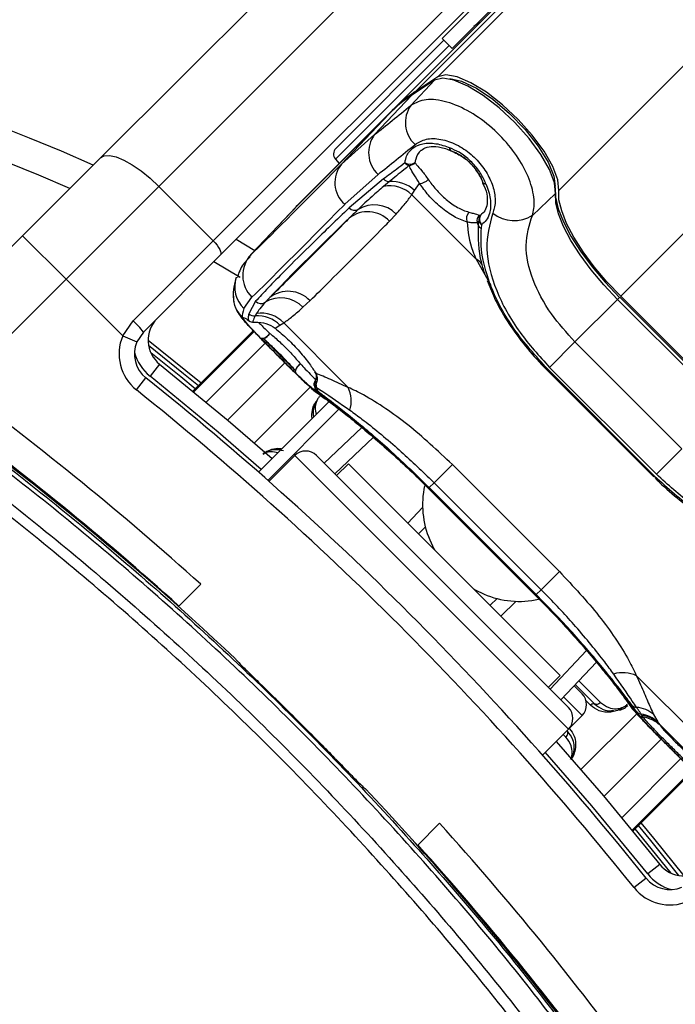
# Model space of a CAD drawing. Header units: millimetres. Extents: x 1508 to 17407, y 899 to 16320.
# Tile 28 of 60: x 3639 to 3724, y 10277 to 10405. Entities that reach past the tile are written whole.
import ezdxf

# ---------------------------------------------------------------- set-up
doc = ezdxf.new("R2010")
doc.units = ezdxf.units.MM
doc.header["$LTSCALE"] = 2
doc.layers.add('COMPONENT_GEOMETRY', color=7, linetype='Continuous')
doc.styles.add('SLDTEXTSTYLE0', font='TXT', dxfattribs={"width": 0.75})
doc.dimstyles.new('SLDDIMSTYLE0', dxfattribs={"dimtxt": 100, "dimasz": 6.604, "dimexe": 0, "dimexo": 0.0625, "dimgap": 25, "dimtad": 0, "dimtih": 1, "dimtoh": 1, "dimdec": 1, "dimrnd": 1e-09, "dimzin": 12, "dimdsep": 46, "dimtxsty": 'SLDTEXTSTYLE0', "dimsah": 1, "dimcen": 0.09, "dimadec": 0, "dimazin": 3, "dimtfac": 1, "dimtdec": 1, "dimtofl": 0, "dimtmove": 0, "dimatfit": 3, "dimfxl": 1, "dimfrac": 2, "dimtolj": 1, "dimtzin": 12, "dimarcsym": 0})

# ---------------------------------------------------------------- blocks, each defined once
blk = doc.blocks.new('_D')
at = {"layer": 'COMPONENT_GEOMETRY', "color": 7}
for p, q in [((8879.1, 12946.13), (8879.1, 9512.23)), ((3565.77, 9824.23), (3565.77, 9512.23)), ((6022.37, 9662.61), (5991.9, 9662.61)), ((5991.9, 9662.61), (5991.9, 9503.86)), ((6422.51, 9662.61), (6452.97, 9662.61)), ((6452.97, 9662.61), (6452.97, 9503.86)), ((3565.77, 9518.58), (5945.64, 9518.58)), ((8879.1, 9518.58), (6499.23, 9518.58)), ((5991.9, 9503.86), (6022.37, 9503.86)), ((6452.97, 9503.86), (6422.51, 9503.86))]:
    blk.add_line(p, q, dxfattribs=at)
for points in [[(3565.77, 9518.58), (3572.37, 9517.57), (3572.37, 9519.6)], [(8879.1, 9518.58), (8872.5, 9519.6), (8872.5, 9517.57)]]:
    blk.add_solid(points, dxfattribs=at)
at = {"layer": 'COMPONENT_GEOMETRY', "color": 7, "char_height": 100, "attachment_point": 1, "style": 'SLDTEXTSTYLE0'}
for s, insert in [('8\'8.59"', (6022.37, 9632.77)), ('2656.7', (6019.24, 9483.15))]:
    blk.add_mtext(s, dxfattribs=dict(at, insert=insert))

msp = doc.modelspace()

# ---------------------------------------------------------------- linework, layer by layer
at = {"color": 8, "linetype": 'Continuous', "lineweight": 25}
for p, q in [((3693.14, 10397.59), (4955.3, 11659.75)), ((3708.91, 10382.82), (4972.74, 11646.65)), ((3716.98, 10369.03), (3766.33, 10418.38)), ((3694.63, 10401.7), (3679.83, 10386.9)), ((3668.81, 10374.45), (3668.65, 10374.22)), ((3698.16, 10373.85), (3700.05, 10370.49)), ((3716.56, 10368.62), (3716.85, 10368.91)), ((3669.12, 10364.55), (3661.25, 10356.68)), ((3661.36, 10356.59), (3669.22, 10364.44)), ((3670.69, 10362.93), (3663, 10355.24)), ((3673.24, 10360.38), (3665.77, 10352.91)), ((3676.54, 10357.2), (3669.26, 10349.93)), ((3684.76, 10350.67), (3679.74, 10345.9)), ((3710.16, 10312.65), (3674.52, 10348.29)), ((3689.26, 10339.49), (3691.18, 10341.51)), ((3705.88, 10330.08), (3705.91, 10330.11)), ((3703.38, 10329.31), (3701.36, 10327.39)), ((3707.77, 10317.87), (3712.54, 10322.89)), ((3711.54, 10318.96), (3714.36, 10316.14)), ((3711.95, 10314.44), (3709.53, 10316.85)), ((3713.03, 10315.8), (3712.47, 10316.36)), ((3711.8, 10307.39), (3719.07, 10314.66)), ((3709.84, 10311.61), (3709.48, 10311.97)), ((3714.78, 10303.9), (3722.24, 10311.37)), ((3717.11, 10301.13), (3724.8, 10308.82)), ((3726.31, 10307.35), (3718.46, 10299.49)), ((3718.55, 10299.38), (3726.42, 10307.25))]:
    msp.add_line(p, q, dxfattribs=at)
at = {"color": 7, "linetype": 'Continuous', "lineweight": 25}
for p, q in [((3690.17, 10395.63), (4729.79, 11435.25)), ((3687.2, 10393.21), (4714, 11420.01)), ((3649.23, 10387.06), (3709.21, 10447.04)), ((3716.8, 10443.32), (3656.82, 10383.34)), ((3663.89, 10376.27), (3723.87, 10436.24)), ((3724.8, 10434.35), (3664.82, 10374.37)), ((3693.71, 10402.62), (3709.33, 10418.24)), ((3695.02, 10401.31), (3710.64, 10416.94)), ((3679.86, 10388.28), (3693.96, 10402.37)), ((3693.71, 10402.62), (3695.02, 10401.31)), ((3693.14, 10397.59), (3690.17, 10395.63)), ((3689.64, 10393.89), (3692.74, 10397.17)), ((3692.74, 10397.17), (3689.77, 10395.21)), ((3692.83, 10397.25), (3689.86, 10395.29)), ((3684.93, 10390.09), (3689.77, 10395.21)), ((3686.8, 10392.79), (3675.01, 10381)), ((3686.81, 10392.8), (3675.02, 10381.01)), ((3687.2, 10393.21), (3675.41, 10381.42)), ((3680.61, 10386.24), (3686.8, 10392.79)), ((3686.81, 10392.8), (3686.8, 10392.79)), ((3684.93, 10390.09), (3680.61, 10386.24)), ((3694.87, 10387.98), (3694.92, 10387.96)), ((3639.07, 10376.91), (3649.23, 10387.06)), ((3679.83, 10386.9), (3680.33, 10386.34)), ((3681.03, 10381.01), (3685.37, 10384.89)), ((3686.09, 10384.31), (3681.6, 10380.54)), ((3686.85, 10383.96), (3686.1, 10383.34)), ((3690.13, 10382.79), (3690.79, 10383.7)), ((3698.99, 10383.8), (3699.33, 10383.08)), ((3699.04, 10383.82), (3699.02, 10383.86)), ((3656.82, 10383.34), (3644.73, 10371.25)), ((3663.89, 10376.27), (3656.82, 10383.34)), ((3689.77, 10382.25), (3690.13, 10382.79)), ((3689.77, 10382.25), (3698.16, 10373.85)), ((3705.48, 10379.57), (3708.49, 10382.42)), ((3668.81, 10374.45), (3675.01, 10381)), ((3675.02, 10381.01), (3675.01, 10381)), ((3674.65, 10380.63), (3668.45, 10374.08)), ((3686.87, 10378.82), (3687.73, 10379.74)), ((3698.56, 10379.61), (3698.77, 10379.64)), ((3698.77, 10379.64), (3699.05, 10379.93)), ((3698.52, 10378.77), (3698.3, 10378.63)), ((3698.45, 10378.26), (3698.52, 10378.77)), ((3698.84, 10377.85), (3698.9, 10378.36)), ((3624.61, 10362.45), (3639.07, 10376.91)), ((3639.07, 10376.91), (3644.73, 10371.25)), ((3653.46, 10365.84), (3663.89, 10376.27)), ((3666.9, 10376.45), (3669.33, 10375)), ((3664.82, 10374.37), (3654.81, 10364.36)), ((3667.4, 10371.49), (3663.98, 10373.52)), ((3644.73, 10371.25), (3630.72, 10357.24)), ((3652.11, 10363.87), (3644.73, 10371.25)), ((3699.59, 10371.08), (3700.16, 10369.74)), ((3667.9, 10367.42), (3668.94, 10368.92)), ((3669.43, 10368.38), (3668.53, 10366.76)), ((3675.59, 10367.6), (3676.51, 10368.46)), ((3711.02, 10363.08), (3716.56, 10368.62)), ((3730.49, 10354.69), (3716.56, 10368.62)), ((3730.78, 10354.98), (3716.85, 10368.91)), ((3730.9, 10355.11), (3716.98, 10369.03)), ((3652.11, 10363.87), (3653.46, 10365.84)), ((3669.53, 10366.77), (3669.37, 10366.48)), ((3672.59, 10365.25), (3673.08, 10365.56)), ((3681.48, 10357.17), (3673.08, 10365.56)), ((3654.81, 10364.36), (3653.95, 10363.09)), ((3669.12, 10364.55), (3661.25, 10356.68)), ((3671.96, 10364.87), (3672.59, 10365.25)), ((3652.11, 10363.87), (3653.95, 10363.09)), ((3711.02, 10363.08), (3707.72, 10359.77)), ((3711.02, 10363.08), (3724.95, 10349.15)), ((3656.92, 10360.19), (3655.67, 10358.63)), ((3707.48, 10359.53), (3707.37, 10359.43)), ((3707.37, 10359.43), (3721.3, 10345.5)), ((3707.48, 10359.53), (3721.4, 10345.61)), ((3721.64, 10345.85), (3707.72, 10359.77)), ((3653.89, 10356.84), (3655.14, 10358.4)), ((3677.3, 10357.63), (3677.1, 10357.35)), ((3677.1, 10357.35), (3677.37, 10357.17)), ((3677.34, 10356.8), (3677.6, 10356.61)), ((3669.8, 10346.12), (3679.06, 10355.37)), ((3671, 10345.06), (3680.35, 10354.4)), ((3678.34, 10347.3), (3683.24, 10351.95)), ((3724.95, 10349.15), (3721.64, 10345.85)), ((3674.52, 10348.29), (3671.15, 10344.92)), ((3710.16, 10315.48), (3677.35, 10348.29)), ((3681.52, 10347.23), (3679.97, 10345.68)), ((3681.52, 10347.23), (3709.1, 10319.65)), ((3695.06, 10347.12), (3692.68, 10344.74)), ((3695.06, 10347.12), (3708.99, 10333.19)), ((3721.4, 10345.61), (3721.3, 10345.5)), ((3691.76, 10344.19), (3691.94, 10344)), ((3691.95, 10344.01), (3691.98, 10344.04)), ((3691.95, 10344.01), (3705.88, 10330.08)), ((3691.98, 10344.04), (3705.91, 10330.11)), ((3692.05, 10344.11), (3692.68, 10344.74)), ((3705.98, 10330.18), (3692.05, 10344.11)), ((3706.61, 10330.81), (3692.68, 10344.74)), ((3691.54, 10339.02), (3690.66, 10338.1)), ((3708.99, 10333.19), (3706.61, 10330.81)), ((3659.39, 10328.63), (3662.27, 10331.52)), ((3657.89, 10330.07), (3657.83, 10330.02)), ((3699.97, 10328.79), (3700.89, 10329.67)), ((3705.87, 10330.08), (3706.44, 10329.5)), ((3705.98, 10330.18), (3706.61, 10330.81)), ((3658.42, 10329.6), (3658.33, 10329.57)), ((3659.02, 10328.96), (3659.07, 10329.02)), ((3713.82, 10321.37), (3709.17, 10316.47)), ((3707.55, 10318.1), (3709.1, 10319.65)), ((3719.04, 10319.61), (3727.43, 10311.21)), ((3710.91, 10318.3), (3711.94, 10317.27)), ((3711.06, 10318.46), (3713.58, 10315.94)), ((3710.16, 10312.65), (3711.95, 10314.44)), ((3719.39, 10314.47), (3719.11, 10314.86)), ((3719.75, 10314.46), (3719.65, 10314.61)), ((3719.93, 10314.2), (3719.75, 10314.46)), ((3721.27, 10314.56), (3721.8, 10313.6)), ((3721.8, 10313.6), (3721.91, 10313.44)), ((3725.98, 10309.36), (3721.91, 10313.44)), ((3721.91, 10313.44), (3722.1, 10313.16)), ((3706.8, 10309.29), (3710.16, 10312.65)), ((3718.55, 10299.38), (3726.42, 10307.25)), ((3693.39, 10300.4), (3690.5, 10297.52)), ((3690.89, 10297.2), (3690.83, 10297.15)), ((3691.47, 10296.55), (3691.44, 10296.46)), ((3691.89, 10295.96), (3691.94, 10296.02)), ((3722.06, 10295.05), (3720.5, 10293.8)), ((3718.71, 10292.02), (3720.27, 10293.27))]:
    msp.add_line(p, q, dxfattribs=at)
at = {"color": 7, "linetype": 'Continuous', "lineweight": 25, "flags": 128}
for points in [[(3708.91, 10382.82), (3708.78, 10384.2), (3708.13, 10385.93), (3707, 10387.91), (3705.46, 10389.99), (3703.61, 10392.05), (3701.57, 10393.96), (3699.48, 10395.59), (3697.47, 10396.83), (3695.66, 10397.61), (3694.19, 10397.86), (3693.14, 10397.59)], [(3708.49, 10382.42), (3708.36, 10383.8), (3707.71, 10385.53), (3706.58, 10387.5), (3705.04, 10389.58), (3703.2, 10391.64), (3701.16, 10393.55), (3699.07, 10395.17), (3697.06, 10396.41), (3695.26, 10397.18), (3693.79, 10397.44), (3692.74, 10397.17)], [(3692.83, 10397.25), (3692.82, 10397.24), (3692.74, 10397.17)], [(3694.74, 10397.4), (3696.26, 10397.05), (3698.2, 10396.12), (3700.34, 10394.68), (3702.5, 10392.85), (3704.52, 10390.76), (3706.25, 10388.59), (3707.54, 10386.5), (3708.29, 10384.66), (3708.46, 10383.31)], [(3689.86, 10395.29), (3689.86, 10395.28), (3689.77, 10395.21)], [(3649.23, 10387.06), (3649.72, 10387.33), (3650.4, 10387.37), (3651.26, 10387.19), (3652.26, 10386.77), (3653.35, 10386.16), (3654.51, 10385.36), (3655.68, 10384.41), (3656.82, 10383.34)], [(3708.45, 10383.2), (3708.48, 10381.94), (3708.84, 10380.43), (3709.52, 10378.73), (3710.5, 10376.86), (3711.76, 10374.89), (3713.26, 10372.87), (3714.97, 10370.85), (3716.83, 10368.88)], [(3716.56, 10368.62), (3714.77, 10370.51), (3713.13, 10372.46), (3711.68, 10374.41), (3710.47, 10376.31), (3709.52, 10378.11), (3708.87, 10379.75), (3708.52, 10381.2), (3708.49, 10382.42)], [(3716.98, 10369.03), (3715.18, 10370.93), (3713.54, 10372.87), (3712.1, 10374.82), (3710.89, 10376.72), (3709.94, 10378.51), (3709.29, 10380.15), (3708.94, 10381.6), (3708.91, 10382.82)], [(3675.01, 10381), (3674.68, 10380.66), (3674.65, 10380.63)], [(3674.85, 10380.84), (3675.07, 10381.08), (3675.41, 10381.42)], [(3663.89, 10376.27), (3664.16, 10375.99), (3664.4, 10375.69), (3664.6, 10375.4), (3664.75, 10375.13), (3664.85, 10374.88), (3664.9, 10374.67), (3664.89, 10374.49), (3664.82, 10374.37)], [(3668.44, 10365.96), (3668.56, 10365.85), (3668.57, 10365.84)], [(3669.04, 10365.68), (3669.13, 10365.67), (3669.18, 10365.66)], [(3655.42, 10363.32), (3660.35, 10359.37), (3662.32, 10357.75)], [(3670.04, 10363.64), (3670.14, 10363.58), (3670.27, 10363.56), (3670.43, 10363.58), (3670.61, 10363.64), (3670.79, 10363.74), (3670.97, 10363.87), (3671.14, 10364.02), (3671.28, 10364.19)], [(3656.92, 10360.19), (3665.83, 10352.86), (3671.59, 10347.9)], [(3674.71, 10358.97), (3674.65, 10359.07), (3674.63, 10359.21), (3674.65, 10359.37), (3674.71, 10359.54), (3674.81, 10359.72), (3674.93, 10359.9), (3675.09, 10360.07), (3675.26, 10360.22)], [(3677.76, 10356.2), (3677.69, 10356.24), (3677.15, 10356.7)], [(3692.11, 10337.31), (3692.66, 10336.16), (3692.74, 10336.02)], [(3697.89, 10330.87), (3698.03, 10330.79), (3699.18, 10330.24)], [(3715.68, 10314.88), (3715.71, 10314.95), (3715.74, 10315.01), (3715.78, 10315.05), (3715.83, 10315.08), (3715.88, 10315.1), (3715.94, 10315.1), (3715.99, 10315.09), (3716.04, 10315.06)], [(3708.58, 10311.07), (3714.73, 10303.96), (3722.06, 10295.05)], [(3719.62, 10300.45), (3721.24, 10298.48), (3725.19, 10293.55)]]:
    msp.add_lwpolyline(points, dxfattribs=at)
at = {"color": 8, "linetype": 'Continuous', "lineweight": 25, "flags": 128}
for points in [[(3694.86, 10387.98), (3694.83, 10387.99), (3694.77, 10388.07), (3694.73, 10388.18), (3694.72, 10388.34)], [(3699.4, 10383.66), (3699.25, 10383.67), (3699.13, 10383.71), (3699.06, 10383.78), (3699.04, 10383.8)], [(3655.48, 10362.65), (3660.04, 10358.99), (3661.97, 10357.4)], [(3661.56, 10356.99), (3659.67, 10358.53), (3655.77, 10361.67)], [(3670.17, 10346.48), (3664.54, 10351.33), (3655.67, 10358.63)], [(3718.09, 10315.86), (3718.11, 10315.82), (3718.57, 10315.28)], [(3720.5, 10293.8), (3713.2, 10302.67), (3707.16, 10309.65)], [(3723.54, 10293.9), (3720.4, 10297.8), (3718.86, 10299.69)], [(3719.27, 10300.1), (3720.86, 10298.17), (3724.52, 10293.61)]]:
    msp.add_lwpolyline(points, dxfattribs=at)
at = {"color": 7, "linetype": 'Continuous', "lineweight": 25}
for centre, radius, start, end in [((3699.26, 10402.73), 2, 109.1581, 135), ((3565.77, 10203.9), 200, 65.6403, 24.3597), ((3565.77, 10203.9), 196, 66.0814, 23.9186), ((3700.21, 10379.37), 18.97, 123.3661, 134.958), ((3700.6, 10379.79), 18.97, 123.3661, 134.958), ((3692.8, 10391.66), 3.87, 144.8547, 227.6163), ((3688.04, 10387.74), 3.9, 143.0289, 226.8254), ((3680.57, 10387.57), 1, 135, 222), ((3695.22, 10388.35), 0.501, 181.1249, 226.4485), ((3695.27, 10388.89), 1, 245.3103, 249.3198), ((3683.53, 10383.84), 3.78, 140.6372, 228.5404), ((3689.51, 10387.47), 1.24, 239.5397, 303.1068), ((3689.7, 10387.13), 1.1, 221.6023, 255.8674), ((3689.36, 10387.17), 1.11, 273.9865, 318.1302), ((3686.86, 10384.99), 1.03, 221.1415, 269.2285), ((3687.2, 10379.76), 4.22, 46.0423, 94.7912), ((3690.55, 10385.66), 1.97, 277.0117, 314.0715), ((3699.95, 10384.22), 1, 200.7363, 204.7524), ((3699.41, 10384.16), 0.5, 223.6094, 268.9654), ((3686.88, 10379.25), 4.16, 46.0351, 100.7076), ((3684.88, 10376.96), 3.98, 44.238, 121.7465), ((3682.32, 10381.19), 0.97, 222.1078, 299.0364), ((3684.03, 10376.12), 3.92, 43.5704, 127.9785), ((3698.25, 10379.14), 1.36, 141.2265, 199.1449), ((3699.49, 10378.96), 0.988, 136.5334, 191.2045), ((3699.58, 10379.07), 0.986, 144.8711, 226.354), ((3703.11, 10383.31), 4.43, 230.9409, 302.4638), ((3699.3, 10378.88), 1.04, 135.3861, 194.2437), ((3695.64, 10377.27), 2.98, 19.3673, 27.0597), ((3699.32, 10379.13), 0.876, 204.1454, 241.2457), ((3699.22, 10378.6), 0.842, 203.7336, 242.5751), ((3671.72, 10371.74), 3.97, 137.0493, 225.4612), ((3673.67, 10365.77), 3.91, 43.4089, 127.9868), ((3670.14, 10369.08), 0.998, 224.7363, 303.2219), ((3672.74, 10364.92), 3.91, 43.2372, 121.7152), ((3670.19, 10362.88), 3.95, 42.8814, 99.5833), ((3646.23, 10357.9), 10.74, 36.9661, 47.6623), ((3659.42, 10363.31), 4, 135, 231.3565), ((3669.14, 10366.67), 1, 225.4317, 264.3945), ((3669.24, 10367.48), 1.01, 225.611, 277.1862), ((3669.14, 10366.66), 1, 235.3237, 272.3912), ((3669.7, 10362.51), 3.98, 43.4605, 94.758), ((3657.64, 10361.53), 6, 157.0417, 231.3565), ((3657.64, 10361.53), 4, 157.0417, 231.3565), ((3670.35, 10364.02), 0.496, 230.2072, 279.6234), ((3669.98, 10365), 1.54, 287.2978, 328.2273), ((3392.53, 10030.66), 400, 46.7191, 55.4908), ((3392.53, 10030.66), 400, 49.1474, 55.4908), ((3675.09, 10359.29), 0.495, 170.3457, 219.7816), ((3676.07, 10358.91), 1.54, 121.7952, 162.7127), ((3395.36, 10033.49), 416, 38.6435, 51.3565), ((3678.04, 10357.5), 1, 147.9674, 185.7475), ((3391.57, 10031.63), 404, 47.9276, 53.7036), ((3395.36, 10033.49), 414, 38.6435, 51.3565), ((3677.99, 10357.41), 0.892, 183.4667, 222.7804), ((3673.35, 10356.84), 4.03, 4.715, 11.3437), ((3678.24, 10357.2), 0.878, 181.9493, 222.3977), ((3677.74, 10355.38), 4.14, 343.3132, 25.5479), ((3391.57, 10031.63), 400, 47.9569, 53.7036), ((3565.77, 10203.9), 150, 91.6933, 358.3067), ((3565.77, 10203.9), 149.82, 91.6649, 358.3351), ((3565.77, 10203.9), 147.82, 92.3895, 357.6105), ((3675.94, 10346.88), 2, 45, 135), ((3702.71, 10341.87), 11.54, 167.5791, 203.2874), ((3703.74, 10340.83), 11.53, 246.7056, 282.7686), ((3565.77, 10203.9), 260, 270, 27.3344), ((3717.25, 10315.87), 4.14, 64.4521, 106.6868), ((3710.53, 10315.85), 2, 315, 45), ((3392.53, 10030.66), 399.86, 44.4268, 45.5732), ((3719.07, 10316.38), 0.878, 227.6023, 268.0507), ((3708.75, 10314.07), 2, 315, 45), ((3718.76, 10311.71), 3.8, 48.5894, 85.7205), ((3719.75, 10315.53), 0.93, 226.3784, 263.6821), ((3720.05, 10315.15), 0.955, 225.8921, 262.6458), ((3719.2, 10310.85), 3.78, 46.6027, 83.2445), ((3719.3, 10310.7), 3.78, 46.2829, 83.0911), ((3719.43, 10310.4), 3.84, 45.9598, 82.5197), ((3392.53, 10030.66), 400, 34.5092, 43.2809), ((3393.5, 10029.7), 404, 36.2964, 42.0724), ((3393.5, 10029.7), 400, 36.2964, 42.0431), ((3725.18, 10297.55), 4, 218.6435, 315), ((3723.4, 10295.77), 4, 218.6435, 292.9583), ((3392.53, 10030.66), 400, 34.5092, 40.8526), ((3723.4, 10295.77), 6, 218.6435, 292.9583)]:
    msp.add_arc(centre, radius, start, end, dxfattribs=at)
at = {"color": 8, "linetype": 'Continuous', "lineweight": 25}
for centre, radius, start, end in [((3697.07, 10371.79), 2.33, 36.2239, 62.2358), ((3670.67, 10370.25), 3.96, 161.5429, 225.5918), ((3670.47, 10369.11), 3.98, 182.0271, 225.2123), ((3659.42, 10363.31), 6, 195.5484, 231.3565), ((3677.93, 10357.59), 0.861, 148.5936, 195.85), ((3678.02, 10357.96), 0.79, 161.2505, 204.38), ((3678.03, 10357.5), 0.99, 185.2781, 225.3655), ((3725.18, 10297.55), 6, 218.6435, 254.4516)]:
    msp.add_arc(centre, radius, start, end, dxfattribs=at)
at = {"color": 7, "linetype": 'Continuous', "lineweight": 25}
for centre, major_axis, ratio, start_param, end_param in [((3774.02, 10488.38), (111.49, 111.67), 0.074687, 3.715565, 3.782435), ((3776.85, 10485.57), (114.32, 114.5), 0.072841, 3.715568, 3.782438), ((3775.43, 10486.84), (108.84, 114.33), 0.008938, 3.334594, 3.645255), ((3778.33, 10484.08), (111.66, 117.16), 0.008717, 3.334605, 3.645265), ((3776.85, 10485.57), (108.98, 119.84), 0.055229, 3.015897, 3.082768)]:
    msp.add_ellipse(centre, major_axis=major_axis, ratio=ratio, start_param=start_param, end_param=end_param, dxfattribs=at)
for points, knots in [([(3705.48, 10379.57), (3705.56, 10379.86), (3705.81, 10380.81), (3705.62, 10382.84), (3704.56, 10385.63), (3702.73, 10388.44), (3700.27, 10391.04), (3697.33, 10393.17), (3694.29, 10394.48), (3691.49, 10394.84), (3690.25, 10394.21), (3689.64, 10393.89)], [0, 0, 0, 0, 0.049826, 0.167561, 0.280578, 0.391781, 0.505299, 0.624319, 0.748663, 0.874604, 1, 1, 1, 1]), ([(3688.88, 10386.4), (3688.91, 10386.57), (3689.02, 10387.26), (3689.53, 10388.1), (3690.59, 10388.81), (3691.98, 10389.07), (3693.5, 10388.84), (3694.42, 10388.46), (3694.72, 10388.34)], [0, 0, 0, 0, 0.0753806, 0.3072785, 0.4577921, 0.6832007, 0.897773, 1, 1, 1, 1]), ([(3690.19, 10388.81), (3690.65, 10389.08), (3691.56, 10389.61), (3693.5, 10389.58), (3695.57, 10388.9), (3697.5, 10387.61), (3699.06, 10385.94), (3700.14, 10384.07), (3700.67, 10382.18), (3700.64, 10380.76), (3700.39, 10380.08), (3700.32, 10379.87)], [0, 0, 0, 0, 0.128283, 0.255896, 0.379754, 0.496488, 0.607307, 0.716724, 0.829647, 0.949094, 1, 1, 1, 1]), ([(3691.03, 10388), (3691.07, 10388.05), (3691.26, 10388.31), (3691.97, 10388.54), (3693.21, 10388.54), (3694.26, 10388.29), (3694.82, 10387.99), (3694.85, 10387.97)], [0, 0, 0, 0, 0.076775, 0.384093, 0.673994, 0.981762, 1, 1, 1, 1]), ([(3699.4, 10383.66), (3699.38, 10383.71), (3699.19, 10384.25), (3698.63, 10385.31), (3697.44, 10386.71), (3696.06, 10387.78), (3695.12, 10388.17), (3694.72, 10388.34)], [0, 0, 0, 0, 0.023022, 0.27511, 0.528003, 0.796138, 1, 1, 1, 1]), ([(3699.04, 10383.82), (3699.02, 10383.89), (3698.81, 10384.45), (3698.22, 10385.5), (3697.06, 10386.74), (3695.89, 10387.57), (3695.16, 10387.86), (3694.87, 10387.98)], [0, 0, 0, 0, 0.040118, 0.323375, 0.584277, 0.834681, 1, 1, 1, 1]), ([(3694.87, 10387.98), (3695.43, 10387.72), (3696.54, 10387.21), (3697.93, 10385.86), (3698.7, 10384.66), (3698.98, 10383.98), (3699.04, 10383.82)], [0, 0, 0, 0, 0.310149, 0.616148, 0.909857, 1, 1, 1, 1]), ([(3688.88, 10386.4), (3688.52, 10386.13), (3687.57, 10385.41), (3686.65, 10384.73), (3686.09, 10384.31)], [0, 0, 0, 0, 0.381291, 1, 1, 1, 1]), ([(3689.43, 10386.06), (3689.2, 10385.87), (3688.29, 10385.15), (3687.46, 10384.47), (3686.85, 10383.96)], [0, 0, 0, 0, 0.261932, 1, 1, 1, 1]), ([(3690.79, 10383.7), (3690.54, 10384.11), (3690.04, 10384.92), (3689.6, 10385.6), (3689.47, 10385.95), (3689.43, 10386.06)], [0, 0, 0, 0, 0.402486, 0.811277, 1, 1, 1, 1]), ([(3690.18, 10386.43), (3690.25, 10386.34), (3690.46, 10386.03), (3691.06, 10385.42), (3691.63, 10384.64), (3691.92, 10384.24)], [0, 0, 0, 0, 0.181902, 0.586109, 1, 1, 1, 1]), ([(3696.96, 10378.7), (3696.4, 10378.9), (3695.29, 10379.3), (3693.52, 10380.59), (3691.94, 10382.11), (3691.16, 10383.2), (3690.79, 10383.7)], [0, 0, 0, 0, 0.2599018, 0.5178666, 0.775557, 1, 1, 1, 1]), ([(3691.92, 10384.24), (3692.07, 10384.03), (3692.36, 10383.6), (3692.91, 10382.94), (3693.54, 10382.27), (3694.25, 10381.63), (3694.99, 10381.06), (3695.73, 10380.59), (3696.48, 10380.21), (3696.95, 10380.07), (3697.19, 10379.99)], [0, 0, 0, 0, 0.1111199, 0.2246679, 0.3521543, 0.4833377, 0.6105776, 0.7415102, 0.8688859, 1, 1, 1, 1]), ([(3699.4, 10383.66), (3699.43, 10383.6), (3699.75, 10382.87), (3700.12, 10381.47), (3700, 10379.94), (3699.52, 10378.92), (3699.09, 10378.54), (3698.9, 10378.36)], [0, 0, 0, 0, 0.028104, 0.329399, 0.630932, 0.832233, 1, 1, 1, 1]), ([(3686.1, 10383.34), (3685.59, 10382.9), (3684.42, 10381.9), (3683.37, 10380.91), (3682.79, 10380.35)], [0, 0, 0, 0, 0.437506, 1, 1, 1, 1]), ([(3687.73, 10379.74), (3688.13, 10380.18), (3688.85, 10380.98), (3689.48, 10381.86), (3689.77, 10382.25)], [0, 0, 0, 0, 0.558599, 1, 1, 1, 1]), ([(3699.33, 10383.08), (3699.33, 10383.08), (3699.56, 10382.58), (3699.64, 10381.63), (3699.51, 10380.5), (3699.18, 10379.94), (3698.87, 10379.75), (3698.8, 10379.71)], [0, 0, 0, 0, 0.000199, 0.294991, 0.595775, 0.908037, 1, 1, 1, 1]), ([(3681.6, 10380.54), (3679.99, 10378.99), (3676.76, 10375.88), (3673.41, 10372.54), (3670.96, 10370.03), (3669.94, 10368.93), (3669.43, 10368.38)], [0, 0, 0, 0, 0.287942, 0.575885, 0.787474, 1, 1, 1, 1]), ([(3682.79, 10380.35), (3682.57, 10380.13), (3682.18, 10379.75), (3681.8, 10379.38), (3681.62, 10379.21)], [0, 0, 0, 0, 0.550084, 1, 1, 1, 1]), ([(3697.19, 10379.99), (3697.39, 10379.94), (3698.02, 10379.76), (3698.34, 10379.67), (3698.56, 10379.61)], [0, 0, 0, 0, 0.311755, 1, 1, 1, 1]), ([(3700.32, 10379.87), (3699.91, 10378.37), (3699.11, 10375.39), (3700.52, 10369.89), (3703.47, 10364.44), (3706.36, 10361.26), (3707.72, 10359.77)], [0, 0, 0, 0, 0.2632036, 0.5247273, 0.7771853, 1, 1, 1, 1]), ([(3671.27, 10368.85), (3672.26, 10369.9), (3674.07, 10371.8), (3677.77, 10375.47), (3680.47, 10378.09), (3681.62, 10379.21)], [0, 0, 0, 0, 0.411197, 0.74781, 1, 1, 1, 1]), ([(3681.62, 10379.21), (3681.37, 10378.95), (3679.97, 10377.53), (3677.41, 10374.94), (3674.2, 10371.74), (3672.15, 10369.72), (3671.27, 10368.85)], [0, 0, 0, 0, 0.072703, 0.409757, 0.746813, 1, 1, 1, 1]), ([(3676.51, 10368.46), (3677.39, 10369.32), (3679.45, 10371.35), (3682.65, 10374.55), (3685.22, 10377.14), (3686.62, 10378.57), (3686.87, 10378.82)], [0, 0, 0, 0, 0.253188, 0.590242, 0.927296, 1, 1, 1, 1]), ([(3696.96, 10378.7), (3697.09, 10377.45), (3697.25, 10375.87), (3698, 10374.2), (3698.16, 10373.85)], [0, 0, 0, 0, 0.79237, 1, 1, 1, 1]), ([(3698.3, 10378.63), (3698.08, 10378.6), (3697.77, 10378.55), (3697.15, 10378.67), (3696.96, 10378.7)], [0, 0, 0, 0, 0.7005046, 1, 1, 1, 1]), ([(3711.02, 10363.08), (3709.94, 10364.28), (3707.63, 10366.83), (3705.33, 10371.26), (3704.31, 10375.8), (3705.09, 10378.31), (3705.48, 10379.57)], [0, 0, 0, 0, 0.2234882, 0.4760862, 0.7370755, 1, 1, 1, 1]), ([(3699.34, 10371.83), (3699.17, 10372.33), (3698.41, 10374.59), (3698.44, 10376.65), (3698.45, 10378.26)], [0, 0, 0, 0, 0.222458, 1, 1, 1, 1]), ([(3707.48, 10359.53), (3705.93, 10361.24), (3702.84, 10364.67), (3699.83, 10370.36), (3698.7, 10374.79), (3698.8, 10377.14), (3698.84, 10377.85)], [0, 0, 0, 0, 0.2874244, 0.5757206, 0.870977, 1, 1, 1, 1]), ([(3668.7, 10374.15), (3668.54, 10374), (3667.97, 10373.45), (3667.36, 10372.56), (3667.13, 10371.7), (3667.08, 10371.48)], [0, 0, 0, 0, 0.214804, 0.803734, 1, 1, 1, 1]), ([(3666.91, 10371.47), (3666.85, 10371.29), (3666.67, 10370.7), (3666.5, 10369.93), (3666.5, 10369.18), (3666.5, 10369)], [0, 0, 0, 0, 0.248109, 0.809538, 1, 1, 1, 1]), ([(3700.16, 10369.74), (3700.33, 10369.32), (3700.9, 10367.91), (3702.37, 10365.47), (3704.49, 10362.55), (3706.25, 10360.55), (3707.26, 10359.55), (3707.4, 10359.41)], [0, 0, 0, 0, 0.116475, 0.399092, 0.67854, 0.95547, 1, 1, 1, 1]), ([(3666.53, 10369.04), (3666.53, 10368.84), (3666.53, 10368.35), (3666.74, 10367.65), (3667.04, 10367.03), (3667.36, 10366.53), (3667.8, 10365.98), (3668.47, 10365.22), (3669.55, 10364.09), (3670.73, 10362.88), (3671.57, 10362.05), (3671.93, 10361.68)], [0, 0, 0, 0, 0.050997, 0.125073, 0.189728, 0.25287, 0.348429, 0.528359, 0.704724, 0.870802, 1, 1, 1, 1]), ([(3670.69, 10368.24), (3670.43, 10367.96), (3669.98, 10367.47), (3669.67, 10366.98), (3669.53, 10366.77)], [0, 0, 0, 0, 0.562494, 1, 1, 1, 1]), ([(3671.27, 10368.85), (3671.16, 10368.74), (3670.96, 10368.53), (3670.77, 10368.33), (3670.69, 10368.24)], [0, 0, 0, 0, 0.550084, 1, 1, 1, 1]), ([(3673.08, 10365.56), (3673.47, 10365.84), (3674.34, 10366.48), (3675.14, 10367.2), (3675.59, 10367.6)], [0, 0, 0, 0, 0.441401, 1, 1, 1, 1]), ([(3671.96, 10361.66), (3671.48, 10362.14), (3670.48, 10363.14), (3669.18, 10364.48), (3668.17, 10365.55), (3667.72, 10366.11), (3667.68, 10366.24), (3667.67, 10366.28)], [0, 0, 0, 0, 0.20213, 0.419969, 0.648499, 0.890593, 1, 1, 1, 1]), ([(3670.04, 10363.64), (3669.97, 10363.71), (3669.42, 10364.27), (3668.56, 10365.19), (3667.94, 10365.94), (3667.74, 10366.3), (3667.92, 10366.3), (3668.3, 10366.05), (3668.44, 10365.96)], [0, 0, 0, 0, 0.033536, 0.263615, 0.49388, 0.646507, 0.874374, 1, 1, 1, 1]), ([(3668.28, 10366.03), (3668.28, 10366.03), (3668.26, 10366.03), (3668.36, 10365.99), (3668.53, 10365.87), (3668.61, 10365.81)], [0, 0, 0, 0, 0.074692, 0.568804, 1, 1, 1, 1]), ([(3668.53, 10366.76), (3668.5, 10366.58), (3668.45, 10366.3), (3668.44, 10366.05), (3668.44, 10365.96)], [0, 0, 0, 0, 0.618367, 1, 1, 1, 1]), ([(3669.37, 10366.48), (3669.25, 10366.24), (3669.11, 10365.96), (3669.05, 10365.72), (3669.04, 10365.68)], [0, 0, 0, 0, 0.8238913, 1, 1, 1, 1]), ([(3669.04, 10365.68), (3669.5, 10365.68), (3670.31, 10365.68), (3671.4, 10365.27), (3671.88, 10364.92), (3671.96, 10364.87)], [0, 0, 0, 0, 0.512573, 0.919491, 1, 1, 1, 1]), ([(3671.96, 10364.87), (3672.5, 10364.41), (3673.6, 10363.49), (3675.19, 10361.83), (3676.47, 10360.24), (3677.02, 10359.4), (3677.28, 10359.01)], [0, 0, 0, 0, 0.258525, 0.516611, 0.775905, 1, 1, 1, 1]), ([(3670.04, 10363.64), (3670.31, 10363.36), (3670.96, 10362.69), (3672.17, 10361.47), (3673.48, 10360.16), (3674.3, 10359.36), (3674.67, 10359), (3674.71, 10358.97)], [0, 0, 0, 0, 0.199795, 0.468728, 0.722945, 0.976363, 1, 1, 1, 1]), ([(3674.6, 10359.37), (3674.21, 10359.8), (3673.44, 10360.64), (3672.07, 10362.02), (3671.06, 10362.97), (3670.55, 10363.43), (3670.44, 10363.53)], [0, 0, 0, 0, 0.3097535, 0.6162901, 0.9102581, 1, 1, 1, 1]), ([(3670.44, 10363.53), (3670.74, 10363.21), (3671.39, 10362.55), (3672.54, 10361.39), (3673.68, 10360.26), (3674.3, 10359.66), (3674.6, 10359.37)], [0, 0, 0, 0, 0.248204, 0.515153, 0.766575, 1, 1, 1, 1]), ([(3671.28, 10364.19), (3671.4, 10364.1), (3671.91, 10363.69), (3672.9, 10362.8), (3674.2, 10361.48), (3674.9, 10360.64), (3675.26, 10360.22)], [0, 0, 0, 0, 0.089932, 0.383867, 0.69008, 1, 1, 1, 1]), ([(3671.93, 10361.68), (3672.05, 10361.56), (3672.65, 10360.96), (3673.76, 10359.86), (3675.1, 10358.53), (3676.3, 10357.4), (3677.02, 10356.72), (3677.58, 10356.34), (3677.76, 10356.21)], [0, 0, 0, 0, 0.052378, 0.252034, 0.454534, 0.663808, 0.890149, 1, 1, 1, 1]), ([(3721.46, 10256.81), (3716.47, 10263.79), (3706.5, 10277.73), (3689.59, 10297.71), (3671.17, 10316.94), (3651.11, 10335.15), (3633.44, 10349.22), (3622.37, 10357), (3618.68, 10359.59)], [0, 0, 0, 0, 0.175926, 0.351853, 0.536803, 0.722183, 0.907563, 1, 1, 1, 1]), ([(3618.99, 10360.05), (3622.68, 10357.46), (3633.78, 10349.67), (3651.47, 10335.57), (3671.56, 10317.34), (3690, 10298.08), (3706.94, 10278.08), (3716.93, 10264.11), (3721.92, 10257.13)], [0, 0, 0, 0, 0.092437, 0.277818, 0.463199, 0.648153, 0.824076, 1, 1, 1, 1]), ([(3677.11, 10359.17), (3677.14, 10359.13), (3677.32, 10358.87), (3677.35, 10358.48), (3677.28, 10358.28), (3677.26, 10358.22)], [0, 0, 0, 0, 0.106231, 0.734444, 1, 1, 1, 1]), ([(3677.34, 10356.8), (3677.34, 10356.78), (3677.34, 10356.69), (3677.11, 10356.8), (3676.47, 10357.32), (3675.69, 10358.02), (3674.97, 10358.71), (3674.71, 10358.97)], [0, 0, 0, 0, 0.059371, 0.368067, 0.547994, 0.831013, 1, 1, 1, 1]), ([(3677.28, 10358.25), (3677.26, 10358.19), (3677.23, 10358.09), (3677.22, 10358.07), (3677.21, 10358.07)], [0, 0, 0, 0, 0.582055, 1, 1, 1, 1]), ([(3677.28, 10359.01), (3677.37, 10358.75), (3677.55, 10358.24), (3677.38, 10357.83), (3677.3, 10357.63)], [0, 0, 0, 0, 0.5029202, 1, 1, 1, 1]), ([(3681.48, 10357.17), (3680.69, 10357.52), (3679.11, 10358.24), (3677.86, 10358.75), (3677.29, 10359), (3677.28, 10359.01)], [0, 0, 0, 0, 0.484656, 0.983086, 1, 1, 1, 1]), ([(3617.01, 10357.13), (3620.69, 10354.54), (3631.77, 10346.76), (3649.43, 10332.68), (3669.48, 10314.46), (3687.74, 10295.33), (3704.37, 10275.61), (3714.12, 10261.96), (3719, 10255.14)], [0, 0, 0, 0, 0.09315, 0.279968, 0.466787, 0.653164, 0.826582, 1, 1, 1, 1]), ([(3677.05, 10357.41), (3677.05, 10357.42), (3677.04, 10357.48), (3677.03, 10357.64), (3677.09, 10357.76), (3677.11, 10357.79)], [0, 0, 0, 0, 0.121689, 0.792719, 1, 1, 1, 1]), ([(3691.98, 10344.04), (3690.39, 10345.59), (3687.18, 10348.69), (3682.69, 10352.53), (3679, 10355.41), (3677.77, 10356.27), (3677.15, 10356.7)], [0, 0, 0, 0, 0.246039, 0.493344, 0.74369, 1, 1, 1, 1]), ([(3677.37, 10357.17), (3677.63, 10357), (3678.74, 10356.26), (3680.42, 10355.09), (3681.71, 10354.2)], [0, 0, 0, 0, 0.238761, 1, 1, 1, 1]), ([(3677.6, 10356.61), (3677.99, 10356.32), (3679.27, 10355.37), (3682.39, 10352.92), (3687.09, 10348.92), (3690.4, 10345.71), (3692.05, 10344.11)], [0, 0, 0, 0, 0.129083, 0.424338, 0.712561, 1, 1, 1, 1]), ([(3695.06, 10347.12), (3693.13, 10348.92), (3690.26, 10351.62), (3686.32, 10354.47), (3683.68, 10356.13), (3682.13, 10356.86), (3681.48, 10357.17)], [0, 0, 0, 0, 0.4193721, 0.6268455, 0.841167, 1, 1, 1, 1]), ([(3717.85, 10254.35), (3712.99, 10261.15), (3703.28, 10274.75), (3686.7, 10294.4), (3668.5, 10313.46), (3648.53, 10331.62), (3630.93, 10345.65), (3619.89, 10353.4), (3616.22, 10355.98)], [0, 0, 0, 0, 0.173418, 0.346836, 0.533213, 0.720031, 0.906849, 1, 1, 1, 1]), ([(3677.35, 10355.41), (3677.31, 10355.35), (3677.15, 10355.06), (3676.9, 10354.33), (3676.87, 10353.67), (3676.97, 10353.3), (3676.98, 10353.29)], [0, 0, 0, 0, 0.081369, 0.39528, 0.980228, 1, 1, 1, 1]), ([(3677.76, 10356.2), (3677.79, 10356.17), (3677.96, 10356.06), (3678.65, 10355.57), (3679.87, 10354.66), (3681.58, 10353.33), (3683.6, 10351.67), (3685.87, 10349.73), (3688.27, 10347.57), (3690.27, 10345.69), (3691.42, 10344.53), (3691.76, 10344.19)], [0, 0, 0, 0, 0.0300643, 0.1445239, 0.2760086, 0.4114714, 0.5462294, 0.6796214, 0.8124333, 0.944232, 1, 1, 1, 1]), ([(3681.71, 10354.2), (3682.22, 10353.82), (3684.11, 10352.44), (3687.64, 10349.53), (3690.89, 10346.52), (3692.47, 10344.95), (3692.68, 10344.74)], [0, 0, 0, 0, 0.159037, 0.579884, 0.943274, 1, 1, 1, 1]), ([(3673.07, 10348.9), (3672.7, 10348.99), (3672.07, 10349.13), (3671.16, 10348.92), (3670.62, 10348.69), (3670.42, 10348.52), (3670.38, 10348.49)], [0, 0, 0, 0, 0.456921, 0.767867, 0.959152, 1, 1, 1, 1]), ([(3721.4, 10345.61), (3723.11, 10344.06), (3726.54, 10340.97), (3732.23, 10337.96), (3736.66, 10336.83), (3739.01, 10336.93), (3739.72, 10336.97)], [0, 0, 0, 0, 0.287424, 0.575721, 0.870977, 1, 1, 1, 1]), ([(3721.45, 10345.37), (3721.64, 10345.18), (3722.66, 10344.16), (3724.68, 10342.42), (3727.54, 10340.38), (3729.81, 10339.01), (3731.08, 10338.5), (3731.35, 10338.39)], [0, 0, 0, 0, 0.064531, 0.339586, 0.628569, 0.91851, 1, 1, 1, 1]), ([(3741.74, 10338.45), (3740.24, 10338.04), (3737.26, 10337.24), (3731.76, 10338.65), (3726.31, 10341.6), (3723.13, 10344.49), (3721.64, 10345.85)], [0, 0, 0, 0, 0.2632036, 0.5247273, 0.7771853, 1, 1, 1, 1]), ([(3708.99, 10333.19), (3710.79, 10331.26), (3713.49, 10328.39), (3716.34, 10324.45), (3718, 10321.81), (3718.73, 10320.26), (3719.04, 10319.61)], [0, 0, 0, 0, 0.4193721, 0.6268455, 0.841167, 1, 1, 1, 1]), ([(3705.91, 10330.11), (3707.46, 10328.52), (3710.56, 10325.31), (3714.4, 10320.82), (3717.28, 10317.13), (3718.14, 10315.9), (3718.57, 10315.28)], [0, 0, 0, 0, 0.246039, 0.493344, 0.74369, 1, 1, 1, 1]), ([(3718.48, 10315.73), (3718.19, 10316.12), (3717.24, 10317.4), (3714.79, 10320.52), (3710.79, 10325.22), (3707.58, 10328.53), (3705.98, 10330.18)], [0, 0, 0, 0, 0.1290831, 0.4243381, 0.7125613, 1, 1, 1, 1]), ([(3716.07, 10319.84), (3715.69, 10320.35), (3714.31, 10322.24), (3711.4, 10325.77), (3708.39, 10329.02), (3706.82, 10330.6), (3706.61, 10330.81)], [0, 0, 0, 0, 0.159037, 0.579884, 0.943274, 1, 1, 1, 1]), ([(3706.44, 10329.5), (3706.7, 10329.24), (3707.77, 10328.18), (3709.56, 10326.27), (3711.71, 10323.88), (3713.62, 10321.64), (3715.26, 10319.63), (3716.57, 10317.94), (3717.57, 10316.6), (3717.91, 10316.11), (3718.09, 10315.86)], [0, 0, 0, 0, 0.043335, 0.177969, 0.313199, 0.448509, 0.585187, 0.722529, 0.861193, 1, 1, 1, 1]), ([(3666.76, 10321.86), (3666.81, 10321.79), (3666.92, 10321.65), (3667.89, 10320.67), (3669.34, 10319.25), (3670.95, 10317.67), (3672.01, 10316.63), (3672.43, 10316.22)], [0, 0, 0, 0, 0.214577, 0.429187, 0.643791, 0.85845, 1, 1, 1, 1]), ([(3719.04, 10315.5), (3718.87, 10315.76), (3718.12, 10316.87), (3716.96, 10318.55), (3716.07, 10319.84)], [0, 0, 0, 0, 0.238761, 1, 1, 1, 1]), ([(3719.04, 10319.61), (3719.39, 10318.83), (3720.11, 10317.24), (3720.77, 10315.63), (3721.13, 10314.85), (3721.27, 10314.56)], [0, 0, 0, 0, 0.379006, 0.768783, 1, 1, 1, 1]), ([(3715.68, 10314.88), (3715.67, 10314.88), (3715.14, 10314.82), (3714.13, 10314.94), (3713.39, 10315.51), (3713.03, 10315.8)], [0, 0, 0, 0, 0.005036, 0.503601, 1, 1, 1, 1]), ([(3714.36, 10316.14), (3714.29, 10316.08), (3714.15, 10315.96), (3713.91, 10315.87), (3713.71, 10315.88), (3713.62, 10315.92), (3713.58, 10315.94)], [0, 0, 0, 0, 0.279636, 0.559272, 0.838908, 1, 1, 1, 1]), ([(3713.58, 10315.94), (3713.93, 10315.67), (3714.56, 10315.18), (3715.48, 10315.02), (3715.97, 10315.06), (3716.04, 10315.06)], [0, 0, 0, 0, 0.500688, 0.922786, 1, 1, 1, 1]), ([(3716.81, 10315.12), (3717.04, 10315.2), (3717.43, 10315.33), (3717.76, 10315.63), (3717.89, 10315.75)], [0, 0, 0, 0, 0.582959, 1, 1, 1, 1]), ([(3718.08, 10315.87), (3718.09, 10315.85), (3718.24, 10315.62), (3718.58, 10315.22), (3719.23, 10314.46), (3720.3, 10313.34), (3721.61, 10312.01), (3722.57, 10311.05), (3723, 10310.61)], [0, 0, 0, 0, 0.006151, 0.126783, 0.343161, 0.567957, 0.803808, 1, 1, 1, 1]), ([(3719.11, 10314.86), (3718.97, 10315.05), (3718.79, 10315.31), (3718.55, 10315.63), (3718.48, 10315.73)], [0, 0, 0, 0, 0.71409, 1, 1, 1, 1]), ([(3717.1, 10315.37), (3716.86, 10315.24), (3716.37, 10314.99), (3715.91, 10314.92), (3715.68, 10314.88)], [0, 0, 0, 0, 0.511867, 1, 1, 1, 1]), ([(3719.65, 10314.61), (3719.52, 10314.8), (3719.33, 10315.07), (3719.11, 10315.4), (3719.04, 10315.5)], [0, 0, 0, 0, 0.696657, 1, 1, 1, 1]), ([(3727.26, 10306.64), (3727.12, 10306.73), (3726.84, 10306.92), (3725.91, 10307.78), (3724.7, 10308.95), (3723.34, 10310.3), (3722.03, 10311.61), (3720.88, 10312.79), (3719.96, 10313.77), (3719.53, 10314.26), (3719.41, 10314.44), (3719.39, 10314.47)], [0, 0, 0, 0, 0.128772, 0.257506, 0.386957, 0.507462, 0.621373, 0.734927, 0.852016, 0.977201, 1, 1, 1, 1]), ([(3726.99, 10307.18), (3726.85, 10307.28), (3726.57, 10307.47), (3725.63, 10308.34), (3724.47, 10309.46), (3723.25, 10310.68), (3722.11, 10311.83), (3721.12, 10312.85), (3720.31, 10313.71), (3720.06, 10314.04), (3719.93, 10314.2)], [0, 0, 0, 0, 0.14005, 0.2803954, 0.4098022, 0.5285061, 0.6403052, 0.7529236, 0.870839, 1, 1, 1, 1]), ([(3722.1, 10313.16), (3722.13, 10313.12), (3722.21, 10313), (3722.47, 10312.69), (3722.9, 10312.23), (3723.4, 10311.7), (3723.99, 10311.11), (3724.6, 10310.51), (3725.19, 10309.95), (3725.67, 10309.53), (3725.83, 10309.43), (3725.9, 10309.38)], [0, 0, 0, 0, 0.061845, 0.1849, 0.290127, 0.388407, 0.48934, 0.604425, 0.718225, 0.859767, 1, 1, 1, 1]), ([(3709.84, 10311.61), (3709.9, 10311.68), (3710.02, 10311.82), (3710.1, 10312.07), (3710.1, 10312.26), (3710.05, 10312.36), (3710.03, 10312.39)], [0, 0, 0, 0, 0.279636, 0.559272, 0.838908, 1, 1, 1, 1]), ([(3710.48, 10308.7), (3710.5, 10308.73), (3710.68, 10308.97), (3710.88, 10309.57), (3710.97, 10310.43), (3710.76, 10311.46), (3710.31, 10312.04), (3710.03, 10312.39)], [0, 0, 0, 0, 0.0195933, 0.1741109, 0.4023389, 0.6370378, 1, 1, 1, 1]), ([(3678.09, 10310.56), (3678.72, 10309.92), (3679.98, 10308.63), (3681.65, 10306.92), (3682.92, 10305.63), (3683.61, 10304.96), (3683.7, 10304.91), (3683.73, 10304.89)], [0, 0, 0, 0, 0.2146733, 0.4293785, 0.644071, 0.8587126, 1, 1, 1, 1]), ([(3723, 10310.61), (3723.06, 10310.55), (3723.6, 10310.01), (3724.64, 10308.98), (3725.98, 10307.66), (3727.15, 10306.54), (3727.97, 10305.83), (3728.68, 10305.28), (3729.61, 10304.84), (3730.36, 10304.61), (3730.81, 10304.65), (3730.91, 10304.66)], [0, 0, 0, 0, 0.019489, 0.18052, 0.341758, 0.509074, 0.6918, 0.81673, 0.891072, 0.976876, 1, 1, 1, 1]), ([(3723.5, 10310.11), (3723.99, 10309.63), (3725, 10308.62), (3726.35, 10307.31), (3727.42, 10306.31), (3727.98, 10305.85), (3728.11, 10305.81), (3728.15, 10305.8)], [0, 0, 0, 0, 0.205185, 0.42219, 0.649845, 0.891012, 1, 1, 1, 1])]:
    msp.add_open_spline(points, degree=3, knots=knots, dxfattribs=at)
at = {"color": 8, "linetype": 'Continuous', "lineweight": 25}
for points, knots in [([(3691.02, 10388.03), (3691, 10388.02), (3690.61, 10387.76), (3690.34, 10387.19), (3690.21, 10386.58), (3690.18, 10386.43)], [0, 0, 0, 0, 0.033096, 0.763051, 1, 1, 1, 1]), ([(3669.82, 10365.61), (3669.89, 10365.54), (3670.16, 10365.28), (3670.75, 10364.71), (3671.22, 10364.25), (3671.28, 10364.19)], [0, 0, 0, 0, 0.232505, 0.902562, 1, 1, 1, 1]), ([(3677.15, 10356.7), (3676.93, 10356.87), (3676.5, 10357.21), (3675.23, 10358.41), (3673.71, 10359.91), (3672.53, 10361.08), (3671.99, 10361.63), (3671.96, 10361.66)], [0, 0, 0, 0, 0.256719, 0.511781, 0.75624, 0.986432, 1, 1, 1, 1]), ([(3675.26, 10360.22), (3675.48, 10359.99), (3676.07, 10359.38), (3676.68, 10358.75), (3677.18, 10358.23), (3677.25, 10358.19), (3677.3, 10358.16)], [0, 0, 0, 0, 0.182139, 0.488066, 0.682943, 1, 1, 1, 1]), ([(3677.76, 10355.96), (3677.75, 10355.95), (3677.64, 10355.86), (3677.47, 10355.59), (3677.25, 10355.12), (3677.14, 10354.41), (3677.25, 10353.93), (3677.32, 10353.63)], [0, 0, 0, 0, 0.004499, 0.142254, 0.322119, 0.575045, 1, 1, 1, 1]), ([(3676.78, 10353.1), (3676.76, 10353.46), (3676.72, 10354.07), (3677.01, 10354.84), (3677.21, 10355.18), (3677.25, 10355.25)], [0, 0, 0, 0, 0.536909, 0.901806, 1, 1, 1, 1]), ([(3670.4, 10348.47), (3670.48, 10348.54), (3670.76, 10348.78), (3671.42, 10349.08), (3672.19, 10349.29), (3672.67, 10349.2), (3672.85, 10349.17)], [0, 0, 0, 0, 0.097436, 0.355754, 0.751941, 1, 1, 1, 1]), ([(3672.33, 10348.65), (3672.03, 10348.72), (3671.54, 10348.83), (3670.84, 10348.73), (3670.5, 10348.54), (3670.39, 10348.49)], [0, 0, 0, 0, 0.507087, 0.841264, 1, 1, 1, 1]), ([(3714.36, 10316.14), (3714.69, 10315.88), (3715.28, 10315.42), (3716.28, 10315.27), (3717.03, 10315.4), (3717.54, 10315.63), (3717.77, 10315.84), (3717.88, 10315.93)], [0, 0, 0, 0, 0.360083, 0.642215, 0.810913, 0.916917, 1, 1, 1, 1]), ([(3718.57, 10315.28), (3718.74, 10315.06), (3719.08, 10314.63), (3720.28, 10313.36), (3721.78, 10311.84), (3722.94, 10310.67), (3723.48, 10310.14), (3723.5, 10310.11)], [0, 0, 0, 0, 0.257743, 0.513823, 0.759257, 0.990368, 1, 1, 1, 1]), ([(3710.33, 10312.7), (3710.56, 10312.4), (3710.97, 10311.86), (3711.16, 10310.83), (3711.06, 10309.87), (3710.79, 10309.13), (3710.54, 10308.79), (3710.47, 10308.71)], [0, 0, 0, 0, 0.289653, 0.529386, 0.770871, 0.944075, 1, 1, 1, 1]), ([(3710.46, 10308.73), (3710.49, 10308.8), (3710.62, 10309.07), (3710.68, 10309.69), (3710.57, 10310.67), (3710.11, 10311.26), (3709.84, 10311.61)], [0, 0, 0, 0, 0.056154, 0.237467, 0.545947, 1, 1, 1, 1])]:
    msp.add_open_spline(points, degree=3, knots=knots, dxfattribs=at)
at = {"color": 7, "linetype": 'Continuous', "lineweight": 25}
msp.add_open_spline([(3713.03, 10315.8), (3713.07, 10315.84), (3713.16, 10315.92), (3713.31, 10315.98), (3713.46, 10315.99), (3713.54, 10315.96), (3713.58, 10315.94)], degree=3, dxfattribs=at)

# ---------------------------------------------------------------- dimensions: what is measured, and where the dimension line sits
at = {"layer": 'COMPONENT_GEOMETRY', "color": 7}
dim = msp.add_linear_dim(base=(3565.77, 9518.58), p1=(8879.1, 12948.67), p2=(3565.77, 9826.77), dimstyle='SLDDIMSTYLE0', dxfattribs=at)
dim.commit()
dim.dimension.update_dxf_attribs({"geometry": '_D', "text_midpoint": (6222.44, 9518.58), "dimtype": 160})

doc.saveas('drawing.dxf')
